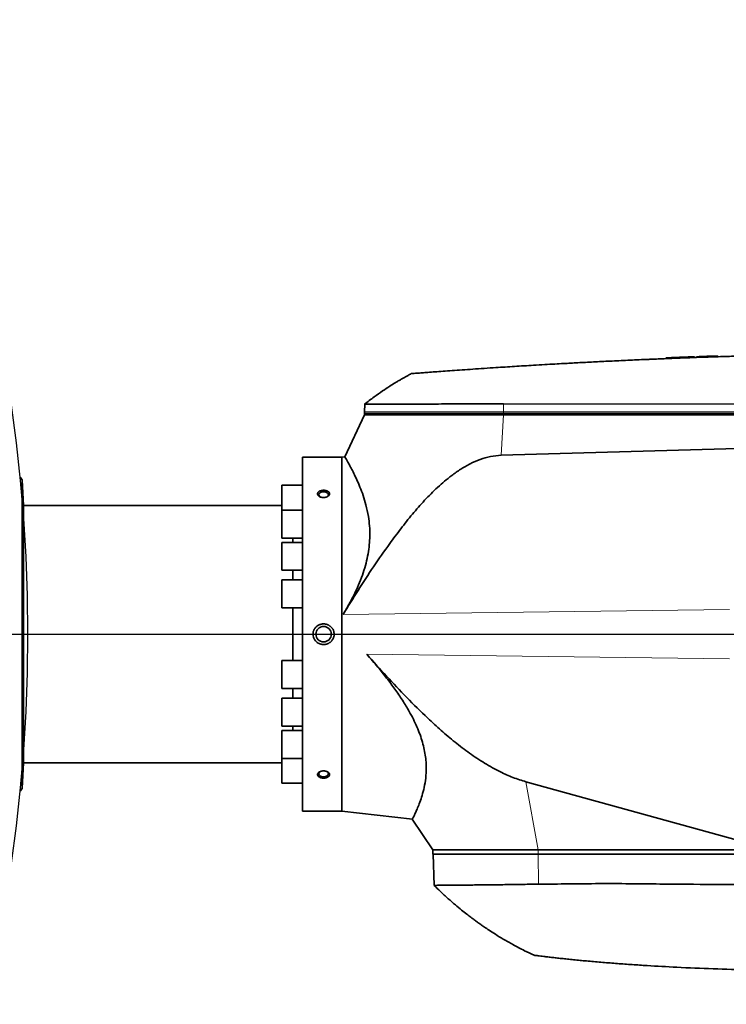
# Model space of a CAD drawing. Header units: millimetres. Extents: x 0 to 14900, y 0 to 10500.
# Tile 39 of 46: x 11991 to 12458, y 5999 to 6650. Entities that reach past the tile are written whole.
import ezdxf

# ---------------------------------------------------------------- set-up
doc = ezdxf.new("R2010")
doc.units = ezdxf.units.MM
doc.header["$LTSCALE"] = 25
doc.layers.add('THICK_LINE', color=7, linetype='Continuous')
doc.styles.add('SLDTEXTSTYLE0', font='TXT', dxfattribs={"width": 0.605})
doc.dimstyles.new('SLDDIMSTYLE1', dxfattribs={"dimtxt": 87.5, "dimasz": 87.5, "dimexe": 0, "dimexo": 0.0625, "dimgap": 21.875, "dimtad": 1, "dimdec": 4, "dimlfac": 25, "dimzin": 12, "dimdsep": 46, "dimtxsty": 'SLDTEXTSTYLE0', "dimsah": 1, "dimcen": 0.09, "dimadec": 1, "dimazin": 3, "dimtfac": 1, "dimtofl": 0, "dimtmove": 0, "dimatfit": 3, "dimfxl": 1, "dimfrac": 2, "dimtolj": 1, "dimtzin": 12, "dimarcsym": 0})
doc.dimstyles.new('SLDDIMSTYLE2', dxfattribs={"dimtxt": 87.5, "dimasz": 87.5, "dimexe": 0, "dimexo": 0.0625, "dimgap": 21.875, "dimtad": 1, "dimdec": 1, "dimrnd": 1e-09, "dimzin": 12, "dimdsep": 46, "dimtxsty": 'SLDTEXTSTYLE0', "dimsah": 1, "dimcen": 0, "dimadec": 0, "dimazin": 3, "dimtfac": 1, "dimtofl": 0, "dimtmove": 0, "dimatfit": 3, "dimfxl": 1, "dimfrac": 2, "dimtolj": 1, "dimtzin": 12, "dimarcsym": 0})

# ---------------------------------------------------------------- blocks, each defined once
blk = doc.blocks.new('_D_6')
at = {"layer": 'THICK_LINE'}
for p, q in [((13956.03, 6243.72), (14267.68, 6243.72)), ((7967.86, 5719.82), (7660.95, 5665.71))]:
    blk.add_line(p, q, dxfattribs=at)
blk.add_arc((10939.03, 6243.72), 3291.15, 190, 0, dxfattribs=at)
for points in [[(14230.18, 6243.72), (14216.52, 6156.4), (14241.52, 6156.06)], [(7697.88, 5672.22), (7701.93, 5583.92), (7726.49, 5588.59)]]:
    blk.add_solid(points, dxfattribs=at)
at = {"layer": 'THICK_LINE', "insert": (11092.19, 3066.62), "char_height": 87.5, "attachment_point": 1, "rotation": 5, "style": 'SLDTEXTSTYLE0'}
blk.add_mtext('170°', dxfattribs=at)
blk = doc.blocks.new('_D_7')
at = {"layer": 'THICK_LINE'}
for p, q in [((7967.86, 6767.62), (7660.95, 6821.74)), ((13956.03, 6243.72), (14267.68, 6243.72))]:
    blk.add_line(p, q, dxfattribs=at)
blk.add_arc((10939.03, 6243.72), 3291.15, 0, 170, dxfattribs=at)
for points in [[(7697.88, 6815.22), (7726.49, 6898.85), (7701.93, 6903.52)], [(14230.18, 6243.72), (14241.52, 6331.38), (14216.52, 6331.05)]]:
    blk.add_solid(points, dxfattribs=at)
at = {"layer": 'THICK_LINE', "insert": (11111.85, 9645.55), "char_height": 87.5, "attachment_point": 1, "rotation": 355, "style": 'SLDTEXTSTYLE0'}
blk.add_mtext('170°', dxfattribs=at)
blk = doc.blocks.new('_D_8')
at = {"layer": 'THICK_LINE'}
blk.add_line((13021.67, 8356.94), (10939.03, 6243.72), dxfattribs=at)
blk.add_solid([(13021.67, 8356.94), (12951.35, 8303.4), (12969.15, 8285.85)], dxfattribs=at)
at = {"layer": 'THICK_LINE', "insert": (11774.71, 7252.26), "char_height": 87.5, "attachment_point": 1, "rotation": 45.41759, "style": 'SLDTEXTSTYLE0'}
blk.add_mtext('R2967', dxfattribs=at)
blk = doc.blocks.new('_D_9')
at = {"layer": 'THICK_LINE'}
for q in [(12338.61, 7083.29), (10939.03, 6243.72)]:
    blk.add_line((11845.45, 6787.46), q, dxfattribs=at)
blk.add_solid([(11845.45, 6787.46), (11926.92, 6821.75), (11914.06, 6843.19)], dxfattribs=at)
at = {"layer": 'THICK_LINE', "insert": (11976.94, 6997.78), "char_height": 87.5, "attachment_point": 1, "rotation": 30.95819, "style": 'SLDTEXTSTYLE0'}
blk.add_mtext('R1057', dxfattribs=at)

msp = doc.modelspace()

# ---------------------------------------------------------------- linework, layer by layer
at = {"color": 7, "linetype": 'Continuous', "lineweight": 35}
for p, q in [((12418.0221258, 6426.439434), (12418.0221258, 6425.9393479)), ((12420.7027825, 6426.5469663), (12420.7027825, 6426.0469663)), ((12421.6304299, 6426.5839729), (12422.2401234, 6426.6081448)), ((12421.6304299, 6426.5839729), (12421.6304299, 6426.0839729)), ((12422.2401234, 6426.6095954), (12422.2401234, 6426.1125812)), ((12436.7751234, 6427.1616222), (12432.8421234, 6427.0164129)), ((12436.7751234, 6427.1616222), (12436.7751234, 6426.6616222)), ((12438.0291234, 6427.2072123), (12438.0291234, 6426.7072123)), ((12451.9941234, 6427.6917764), (12451.9941234, 6427.1917764)), ((12457.8081259, 6427.8826226), (12457.8081259, 6427.3812914)), ((12218.7439849, 6395.8957279), (12218.5632955, 6390.7214609)), ((12218.5283748, 6388.7214609), (12205.5528564, 6360.895372)), ((12218.5632955, 6390.7214609), (12218.5283748, 6389.7214609)), ((12218.5283748, 6389.7214609), (12218.5283748, 6388.7214609)), ((12310.4865204, 6389.7214609), (12218.5283748, 6389.7214609)), ((12218.5283748, 6388.7214609), (12310.4865204, 6388.7214609)), ((12630.3421075, 6389.7214609), (12310.4865204, 6389.7214609)), ((12310.4865204, 6388.7214609), (12636.5283748, 6388.7214609)), ((12564.4192251, 6369.5140921), (12308.9386475, 6361.9967701)), ((12203.5283748, 6360.7214609), (12177.5283748, 6360.7214609)), ((12177.5283748, 6126.7214609), (12177.5283748, 6360.7214609)), ((12205.6287032, 6360.9607631), (12203.5283748, 6360.7214609)), ((12203.5283748, 6360.7214609), (12203.5283748, 6126.7214609)), ((11993.1792198, 6328.7214609), (11992.2985267, 6345.5260874)), ((11992.2985267, 6243.7214609), (11992.2985267, 6345.5260874)), ((12177.5283748, 6342.1720775), (12164.0283748, 6342.1720775)), ((12164.0283748, 6325.8034593), (12164.0283748, 6342.1720775)), ((12164.0283748, 6328.7214609), (11993.1792198, 6328.7214609)), ((11993.1792198, 6158.7214609), (11993.1792198, 6328.7214609)), ((12177.5283748, 6325.8034593), (12164.0283748, 6325.8034593)), ((12164.0283748, 6307.3034593), (12164.0283748, 6325.8034593)), ((12164.0283748, 6307.3034593), (12177.5283748, 6307.3034593)), ((12177.5283748, 6304.4714609), (12164.0283748, 6304.4714609)), ((12164.0283748, 6285.9714609), (12164.0283748, 6304.4714609)), ((12171.2969113, 6307.3034593), (12171.2969113, 6304.4714609)), ((12164.0283748, 6285.9714609), (12177.5283748, 6285.9714609)), ((12171.2969113, 6285.9714609), (12171.2969113, 6279.6298225)), ((12177.5283748, 6279.6298225), (12164.0283748, 6279.6298225)), ((12164.0283748, 6261.1298225), (12164.0283748, 6279.6298225)), ((12164.0283748, 6261.1298225), (12177.5283748, 6261.1298225)), ((12171.2969113, 6261.1298225), (12171.2969113, 6226.3130992)), ((11992.2985267, 6141.9168344), (11992.2985267, 6243.7214609)), ((12177.5283748, 6226.3130992), (12164.0283748, 6226.3130992)), ((12164.0283748, 6226.3130992), (12164.0283748, 6207.8130992)), ((12164.0283748, 6207.8130992), (12177.5283748, 6207.8130992)), ((12171.2969113, 6207.8130992), (12171.2969113, 6201.4714609)), ((12177.5283748, 6201.4714609), (12164.0283748, 6201.4714609)), ((12164.0283748, 6201.4714609), (12164.0283748, 6182.9714609)), ((12164.0283748, 6182.9714609), (12177.5283748, 6182.9714609)), ((12177.5283748, 6180.1394624), (12164.0283748, 6180.1394624)), ((12164.0283748, 6180.1394624), (12164.0283748, 6161.6394624)), ((12171.2969113, 6182.9714609), (12171.2969113, 6180.1394624)), ((11992.2985267, 6141.9168344), (11993.1792198, 6158.7214609)), ((11993.1792198, 6158.7214609), (12164.0283748, 6158.7214609)), ((12164.0283748, 6161.6394624), (12177.5283748, 6161.6394624)), ((12164.0283748, 6161.6394624), (12164.0283748, 6145.2708443)), ((12325.3709911, 6146.1554485), (12487.9853322, 6101.2214609)), ((12164.0283748, 6145.2708443), (12177.5283748, 6145.2708443)), ((12177.5283748, 6126.7214609), (12203.5283748, 6126.7214609)), ((12203.5283748, 6126.7214609), (12250.2413503, 6121.3991896)), ((12250.1974543, 6121.4301315), (12263.8283748, 6101.2214609)), ((12263.8283748, 6101.2214609), (12263.8283748, 6098.2214609)), ((12333.4633351, 6101.2214609), (12263.8283748, 6101.2214609)), ((12487.9853322, 6101.2214609), (12333.4633351, 6101.2214609)), ((12333.4633351, 6098.2214609), (12263.8283748, 6098.2214609)), ((12263.9331371, 6098.2214609), (12264.6506731, 6077.6739182)), ((12556.0753084, 6098.2214609), (12333.4633351, 6098.2214609))]:
    msp.add_line(p, q, dxfattribs=at)
at = {"color": 8, "linetype": 'Continuous', "lineweight": 18}
for p, q in [((12432.8421234, 6427.0164129), (12432.8421234, 6426.5164129)), ((12310.5136344, 6395.972611), (12310.4908578, 6390.7214609)), ((12310.4908578, 6390.7214609), (12218.5632955, 6390.7214609)), ((12308.9386475, 6361.9967701), (12310.4865204, 6388.7214609)), ((12310.4908578, 6390.7214609), (12310.4865204, 6389.7214609)), ((12310.4865204, 6389.7214609), (12310.4865204, 6388.7214609)), ((12630.3464449, 6390.7214609), (12310.4908578, 6390.7214609)), ((12459.8690654, 6260.0189246), (12204.4089953, 6256.7745101)), ((12459.8690654, 6227.4239971), (12220.1616335, 6230.4683487)), ((12325.3709911, 6146.1554485), (12333.4633351, 6101.2214609)), ((12333.4633351, 6098.2214609), (12333.4633351, 6101.2214609)), ((12333.6753478, 6078.4827366), (12333.4913067, 6098.2214609))]:
    msp.add_line(p, q, dxfattribs=at)
at = {"color": 7, "linetype": 'Continuous', "lineweight": 35, "flags": 128}
for points in [[(12630.368887, 6395.8954802), (12469.6530888, 6395.9312858), (12310.5136344, 6395.972611)], [(12189.4442927, 6334.4306497), (12189.1372721, 6334.6088023), (12188.5521115, 6335.1540425), (12188.2894752, 6335.7854055), (12188.3778239, 6336.4344735), (12188.8075837, 6337.0309097), (12189.5321835, 6337.5100812), (12190.4731015, 6337.8200621), (12191.5283748, 6337.9272613)], [(12191.5283748, 6337.9272613), (12192.5836481, 6337.8200621), (12193.5245661, 6337.5100812), (12194.2491658, 6337.0309097), (12194.6789256, 6336.4344735), (12194.7672744, 6335.7854055), (12194.5046381, 6335.1540425), (12193.9194775, 6334.6088023), (12193.7940545, 6334.5303339)], [(12189.4442927, 6153.012272), (12189.1372721, 6152.8341195), (12188.5521115, 6152.2888793), (12188.2894752, 6151.6575162), (12188.3778239, 6151.0084482), (12188.8075837, 6150.412012), (12189.5321835, 6149.9328406), (12190.4731015, 6149.6228596), (12191.5283748, 6149.5156604)], [(12191.5283748, 6149.5156604), (12192.5836481, 6149.6228596), (12193.5245661, 6149.9328406), (12194.2491658, 6150.412012), (12194.6789256, 6151.0084482), (12194.7672744, 6151.6575162), (12194.5046381, 6152.2888793), (12193.9194775, 6152.8341195), (12193.7677262, 6152.9279983)]]:
    msp.add_lwpolyline(points, dxfattribs=at)
at = {"color": 7, "linetype": 'Continuous', "lineweight": 35}
msp.add_circle((12191.5283748, 6243.7214609), 5.1, dxfattribs=at)
for centre, radius, start, end in [((12604.5283748, 1830.2214609), 4600, 92.1389527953, 92.2902686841), ((12604.5283748, 1830.2214609), 4600, 91.9002546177, 92.0743018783), ((11983.5283748, 6340.7214609), 10, 28.7156227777, 45), ((11983.5283748, 6146.7214609), 10, 315, 331.2843772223)]:
    msp.add_arc(centre, radius, start, end, dxfattribs=at)
for points, knots in [([(12604.5283748, 6429.7214609), (12597.8486609, 6429.7130957), (12584.8395731, 6429.6968043), (12565.8518044, 6429.5703106), (12547.9156484, 6429.3842884), (12531.0312502, 6429.1439168), (12515.2835878, 6428.8640295), (12500.6602401, 6428.5557646), (12487.1487288, 6428.2297474), (12474.6516484, 6427.8928388), (12462.7191594, 6427.5400127), (12451.4496241, 6427.1782064), (12440.9413634, 6426.8152976), (12431.7421956, 6426.477856), (12423.8518699, 6426.1737372), (12417.2701503, 6425.909679), (12412.5246817, 6425.7131608), (12409.3159488, 6425.5776048), (12407.3997836, 6425.4957454), (12406.1063634, 6425.4400153), (12405.401267, 6425.4094878), (12405.1323189, 6425.3978225), (12405.0219762, 6425.3930329), (12404.9749732, 6425.3909921), (12404.9545915, 6425.390107), (12404.9456816, 6425.3897201), (12404.9417725, 6425.3895503), (12404.9398948, 6425.3894687), (12400.8288227, 6425.2109255), (12392.831686, 6424.8528607), (12381.172801, 6424.300347), (12370.1848846, 6423.7524865), (12359.9576627, 6423.2187782), (12351.4486143, 6422.7564403), (12344.1646887, 6422.348572), (12337.522887, 6421.9676092), (12330.7267122, 6421.5673314), (12324.0509008, 6421.1641118), (12317.7860226, 6420.7770926), (12311.5975245, 6420.3863495), (12304.8679111, 6419.9524002), (12297.6661793, 6419.4769437), (12290.1575326, 6418.9685592), (12283.068959, 6418.4772294), (12276.4818246, 6418.0107702), (12270.4680981, 6417.5765847), (12265.1030791, 6417.1825083), (12260.4486341, 6416.8355042), (12256.5517865, 6416.541313), (12253.4734813, 6416.3065562), (12251.2117354, 6416.1327326), (12249.9246932, 6416.0333228), (12249.3907955, 6415.9919909), (12249.5382278, 6416.0033963), (12249.5431055, 6416.0037737)], [0, 0, 0, 0, 0.0501984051, 0.0977639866, 0.1426967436, 0.1849966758, 0.2246637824, 0.2610598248, 0.2949162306, 0.3262329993, 0.3550101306, 0.3846286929, 0.4109677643, 0.4340273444, 0.4538074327, 0.4703080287, 0.4835291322, 0.4895004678, 0.4944433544, 0.4979423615, 0.4992296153, 0.4997471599, 0.4999654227, 0.5000596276, 0.5001007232, 0.5001187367, 0.5001266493, 0.5001301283, 0.5001328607, 0.5310507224, 0.5602892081, 0.5878483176, 0.6137280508, 0.6372519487, 0.6518884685, 0.668553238, 0.6872462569, 0.7030556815, 0.718797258, 0.7344815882, 0.7501623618, 0.7708556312, 0.7916787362, 0.8124468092, 0.8331311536, 0.8539409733, 0.8747297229, 0.8954134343, 0.9161867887, 0.9370097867, 0.9576884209, 0.9784569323, 0.9992872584, 1, 1, 1, 1]), ([(12418.0334854, 6426.439434), (12418.0301897, 6426.4393002), (12418.0153943, 6426.4386999), (12418.1016974, 6426.442202), (12418.2973338, 6426.4501344), (12418.6057014, 6426.4626215), (12419.1314869, 6426.4838671), (12419.8159031, 6426.5114544), (12420.4797899, 6426.5380373), (12420.7027825, 6426.5469663)], [0, 0, 0, 0, 0.0407990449, 0.1831607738, 0.3270569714, 0.4730526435, 0.6034551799, 0.8668047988, 1, 1, 1, 1]), ([(12422.2754838, 6426.6095954), (12422.2704792, 6426.6093971), (12422.2612651, 6426.6090319), (12422.411857, 6426.6150019), (12422.6762691, 6426.6254737), (12423.0930174, 6426.6419514), (12423.6425248, 6426.6636042), (12424.2804964, 6426.6886801), (12425.0433784, 6426.7185449), (12425.9120033, 6426.7523645), (12426.6156331, 6426.7796551), (12427.3609224, 6426.8084432), (12428.1411027, 6426.8384498), (12428.9632312, 6426.8699272), (12430.0125468, 6426.9099053), (12431.308723, 6426.9589928), (12432.3287769, 6426.99719), (12432.8421234, 6427.0164129)], [0, 0, 0, 0, 0.0638831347, 0.1176182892, 0.1722355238, 0.2782958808, 0.3321291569, 0.3867474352, 0.4928566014, 0.5467143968, 0.6013571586, 0.6543134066, 0.7076394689, 0.7615385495, 0.8162233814, 0.9075136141, 1, 1, 1, 1]), ([(12249.5283747, 6416.0026341), (12248.8063798, 6415.6174509), (12247.4954742, 6414.9180848), (12245.7424131, 6413.9500676), (12244.3913872, 6413.1897245), (12243.2926873, 6412.5615073), (12242.1650859, 6411.9083923), (12240.7205669, 6411.0580939), (12238.3653055, 6409.640682), (12234.9156748, 6407.4872558), (12230.2297243, 6404.3925866), (12224.609331, 6400.4460353), (12220.6653018, 6397.3817377), (12218.5283748, 6395.7214609)], [0, 0, 0, 0, 0.0661759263, 0.1201537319, 0.1619419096, 0.1915459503, 0.222503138, 0.2673214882, 0.3270973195, 0.4447995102, 0.5961524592, 0.7811900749, 1, 1, 1, 1]), ([(12310.5136344, 6395.972611), (12307.8019955, 6395.9698847), (12302.3642931, 6395.9644177), (12294.3361551, 6395.9578178), (12286.4410479, 6395.9495157), (12278.7364429, 6395.9428601), (12271.2005404, 6395.9356679), (12263.8933425, 6395.929031), (12256.8744286, 6395.9232383), (12250.2546546, 6395.916935), (12244.1775112, 6395.9126967), (12238.6871646, 6395.9072433), (12233.8165568, 6395.9044821), (12229.5329212, 6395.9000126), (12225.9351442, 6395.8983528), (12223.0478037, 6395.8953238), (12220.8657685, 6395.8945141), (12219.4343267, 6395.8929202), (12218.7478349, 6395.8925829), (12218.8135565, 6395.8925974), (12218.8335047, 6395.8926018)], [0, 0, 0, 0, 0.0542541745, 0.1087969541, 0.163682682, 0.2188372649, 0.2743465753, 0.3318359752, 0.389727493, 0.4482417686, 0.507609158, 0.5650978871, 0.622988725, 0.6815022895, 0.7408689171, 0.7983574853, 0.856248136, 0.9147615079, 0.9741278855, 1, 1, 1, 1]), ([(12308.9386475, 6361.9967701), (12306.5832794, 6361.805603), (12301.8703627, 6361.4230919), (12294.9856807, 6359.4143296), (12288.3934351, 6356.5328452), (12282.1307045, 6352.8941028), (12274.8855591, 6347.7565445), (12266.8461833, 6340.9442917), (12258.2239331, 6332.3219527), (12250.1751891, 6323.1250321), (12242.5875452, 6313.5412353), (12234.0093321, 6301.981736), (12224.5135415, 6288.40922), (12214.2485713, 6272.7249486), (12207.6887721, 6262.0911901), (12204.4089953, 6256.7745101)], [0, 0, 0, 0, 0.0464321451, 0.0929072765, 0.1400293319, 0.1873475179, 0.2345982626, 0.3138982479, 0.3934004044, 0.4732023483, 0.5531212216, 0.6327717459, 0.7551578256, 0.877583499, 1, 1, 1, 1]), ([(12205.6408273, 6360.8543513), (12205.6338534, 6360.8661116), (12205.6148942, 6360.8980833), (12206.1158869, 6360.0541805), (12207.0107276, 6358.5181023), (12208.2248261, 6356.3782623), (12209.7426877, 6353.5958256), (12211.5293227, 6350.13887), (12213.5180629, 6345.9936242), (12215.6235277, 6341.129866), (12217.7108633, 6335.5645537), (12219.686429, 6329.0766635), (12221.1590827, 6322.2789105), (12221.9987631, 6315.3328368), (12222.2000712, 6309.0606521), (12221.8558002, 6302.854132), (12221.03046, 6296.824584), (12219.6790155, 6290.6426517), (12217.7898945, 6284.308335), (12215.3829076, 6277.8854136), (12212.4930847, 6271.4112846), (12209.1953606, 6264.9697832), (12206.4276982, 6260.1047736), (12204.7810175, 6257.3882368), (12204.4089953, 6256.7745101)], [0, 0, 0, 0, 0.0337802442, 0.0918351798, 0.1425426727, 0.1939157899, 0.2456162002, 0.2979676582, 0.3519424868, 0.4062405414, 0.4615595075, 0.5172671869, 0.5786291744, 0.6240269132, 0.6698690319, 0.7081090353, 0.7464921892, 0.7852606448, 0.8241862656, 0.8645120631, 0.9051696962, 0.9462512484, 0.9878569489, 1, 1, 1, 1]), ([(12188.4876582, 6338.0774536), (12188.6221642, 6338.1612971), (12188.8930418, 6338.3301472), (12189.3940109, 6338.5422426), (12189.8676916, 6338.6859557), (12190.2881479, 6338.775992), (12190.6143431, 6338.8282897), (12190.947179, 6338.8645214), (12191.283938, 6338.8845734), (12191.626011, 6338.8882355), (12191.9669683, 6338.8750853), (12192.3039508, 6338.8453944), (12192.6355145, 6338.799471), (12192.963156, 6338.7365782), (12193.2796664, 6338.657556), (12193.5813914, 6338.5636161), (12193.8668725, 6338.4555971), (12194.1386339, 6338.3320733), (12194.4715392, 6338.1511999), (12194.7629983, 6337.9455894), (12195.0058462, 6337.7202607), (12195.2132944, 6337.4842546), (12195.3683881, 6337.2330958), (12195.4680168, 6336.9730072), (12195.5373065, 6336.6769127), (12195.5327491, 6336.3398156), (12195.4174566, 6335.9457328), (12195.2601514, 6335.6575098), (12195.0709185, 6335.4145519), (12194.821009, 6335.1515084), (12194.4735332, 6334.882703), (12193.9803748, 6334.6080306), (12193.5617489, 6334.4349791), (12193.1621793, 6334.3109986), (12192.8487318, 6334.2334021), (12192.5256857, 6334.1724369), (12192.1956246, 6334.128546), (12191.8573903, 6334.101951), (12191.4603693, 6334.0921299), (12191.005278, 6334.1111652), (12190.5563581, 6334.1663974), (12190.1737254, 6334.2408699), (12189.8563501, 6334.3217542), (12189.552267, 6334.4185996), (12189.2590808, 6334.532461), (12188.9840375, 6334.6609102), (12188.7291916, 6334.802396), (12188.4961429, 6334.9552453), (12188.2824046, 6335.1214294), (12188.0326364, 6335.3538113), (12187.8324633, 6335.6032262), (12187.6864386, 6335.8628304), (12187.5781271, 6336.1264656), (12187.5253604, 6336.3950472), (12187.5284898, 6336.6617676), (12187.5689487, 6336.9255607), (12187.6644736, 6337.1834486), (12187.8114671, 6337.4290555), (12187.969481, 6337.6345752), (12188.1857429, 6337.8565506), (12188.3867081, 6338.0035912), (12188.4876582, 6338.0774536)], [0, 0, 0, 0, 0.023513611, 0.0473533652, 0.0739996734, 0.0875199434, 0.1012316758, 0.1146954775, 0.1282523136, 0.1419529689, 0.1558505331, 0.1693543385, 0.1829520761, 0.1968470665, 0.2108452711, 0.2243559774, 0.2379626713, 0.2517191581, 0.2656817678, 0.2924511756, 0.3060450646, 0.3198446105, 0.3462000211, 0.3595456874, 0.373116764, 0.4056671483, 0.4256289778, 0.4515594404, 0.4646956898, 0.4779725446, 0.510659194, 0.5306879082, 0.5571747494, 0.5706133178, 0.5842412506, 0.5976543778, 0.6111598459, 0.6248078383, 0.6386507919, 0.6589568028, 0.6795866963, 0.693567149, 0.7071054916, 0.7207396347, 0.7345231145, 0.7485119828, 0.7619216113, 0.7754271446, 0.7890825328, 0.8029442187, 0.8294132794, 0.8428543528, 0.8564981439, 0.8825892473, 0.8957992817, 0.9092293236, 0.9351560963, 0.948291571, 0.9615687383, 0.9806949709, 1, 1, 1, 1]), ([(12198.5283748, 6243.7214609), (12198.5256386, 6243.8630421), (12198.5180321, 6244.2566315), (12198.4361083, 6244.9022281), (12198.2626215, 6245.62581), (12197.9694307, 6246.4354741), (12197.6003233, 6247.1399002), (12197.1757468, 6247.752492), (12196.6973105, 6248.3339251), (12196.1457291, 6248.8566852), (12195.5334266, 6249.3090384), (12195.042775, 6249.6126916), (12194.5250178, 6249.877071), (12193.9847479, 6250.0992952), (12193.4216051, 6250.2783722), (12192.843975, 6250.4105858), (12192.2558217, 6250.4948705), (12191.6596197, 6250.5307157), (12191.0554373, 6250.516617), (12190.4542588, 6250.4514814), (12189.8631704, 6250.3366784), (12189.2832784, 6250.1729869), (12188.7124677, 6249.9581725), (12188.0660122, 6249.6487935), (12187.3639569, 6249.2134609), (12186.6233875, 6248.6051273), (12185.9487734, 6247.8697042), (12185.4599184, 6247.143035), (12185.1290486, 6246.4967009), (12184.9115428, 6245.9655561), (12184.7399632, 6245.4113773), (12184.5728234, 6244.6656543), (12184.54598, 6244.095438), (12184.5283748, 6243.7214609)], [0, 0, 0, 0, 0.01959578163, 0.05447538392, 0.08982157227, 0.12239712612, 0.17348942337, 0.19936439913, 0.22550766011, 0.27766039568, 0.30404483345, 0.33083644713, 0.3574610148, 0.38445098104, 0.41162537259, 0.4391773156, 0.46638596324, 0.49378042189, 0.52175979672, 0.54994105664, 0.57738344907, 0.60501749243, 0.63325988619, 0.66171441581, 0.70413156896, 0.747300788, 0.79403745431, 0.84183704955, 0.86806061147, 0.8944745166, 0.9211868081, 0.94831025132, 1, 1, 1, 1]), ([(12184.5283748, 6243.7214609), (12184.5330328, 6243.5337351), (12184.5423833, 6243.1568996), (12184.6648947, 6242.2354084), (12184.9378483, 6241.3347626), (12185.361717, 6240.4857023), (12185.8519964, 6239.6868149), (12186.4903407, 6238.9536984), (12187.4971175, 6238.120558), (12188.3372671, 6237.6321688), (12189.2170619, 6237.2927355), (12189.7820345, 6237.1261756), (12190.3654529, 6237.0054834), (12190.9591828, 6236.9336028), (12191.5562991, 6236.9112261), (12192.1556145, 6236.9382822), (12192.7576536, 6237.0163282), (12193.3502553, 6237.1451627), (12193.9264478, 6237.3224197), (12194.4852765, 6237.5469789), (12195.0295401, 6237.8216491), (12195.5446467, 6238.1406078), (12196.0249609, 6238.4984431), (12196.4704206, 6238.8930589), (12196.8852994, 6239.3301953), (12197.3160248, 6239.8730352), (12197.7347144, 6240.5369298), (12198.0622972, 6241.2448996), (12198.2911035, 6241.927139), (12198.4384646, 6242.5685984), (12198.5170086, 6243.1795897), (12198.5251118, 6243.5659015), (12198.5283748, 6243.7214609)], [0, 0, 0, 0, 0.02598181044, 0.05215516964, 0.12855997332, 0.15469185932, 0.18347922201, 0.25825777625, 0.2877692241, 0.36442162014, 0.39126601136, 0.41829134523, 0.44588320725, 0.4736693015, 0.50100315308, 0.52852494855, 0.55663992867, 0.58496031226, 0.6123959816, 0.64002465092, 0.66826749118, 0.69672514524, 0.72383208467, 0.75113369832, 0.77905847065, 0.80720264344, 0.84700057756, 0.88746681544, 0.91491937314, 0.94651972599, 0.97846466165, 1, 1, 1, 1]), ([(12220.1616335, 6230.4683487), (12224.464305, 6225.6100495), (12233.070112, 6215.8929271), (12246.4461827, 6201.7432437), (12258.5528741, 6189.8391212), (12269.2491411, 6180.0572722), (12278.4076179, 6172.2824637), (12287.9503367, 6164.9909104), (12297.9247485, 6158.3475576), (12307.539939, 6153.0210053), (12316.6888182, 6148.8583362), (12322.4686092, 6147.0590026), (12325.3709911, 6146.1554485)], [0, 0, 0, 0, 0.1425752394, 0.285165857, 0.4276885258, 0.5154893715, 0.6035749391, 0.6915638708, 0.7792663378, 0.8667449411, 0.9330845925, 1, 1, 1, 1]), ([(12250.2488261, 6121.4647822), (12250.2385638, 6121.4449155), (12250.1682412, 6121.3087783), (12250.4707165, 6121.8916661), (12251.1252689, 6123.1840943), (12252.1179029, 6125.2273578), (12253.3743474, 6127.9957837), (12254.8264215, 6131.533677), (12256.3476769, 6135.833976), (12257.790355, 6140.946179), (12258.9446965, 6146.9010256), (12259.4518612, 6152.750699), (12259.384649, 6158.0875956), (12258.9864138, 6162.626187), (12258.1947067, 6167.3954745), (12256.9866627, 6172.3134426), (12255.3630595, 6177.3307904), (12253.3458169, 6182.3984792), (12250.945145, 6187.5208038), (12247.79239, 6193.4212581), (12243.7431145, 6200.0814484), (12238.7198228, 6207.4352546), (12233.2640717, 6214.7274336), (12227.0927454, 6222.4395858), (12222.6147311, 6227.6267644), (12220.1616335, 6230.4683487)], [0, 0, 0, 0, 0.0096715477, 0.0662745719, 0.1170703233, 0.1682089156, 0.220370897, 0.272867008, 0.3260347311, 0.3795620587, 0.4343671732, 0.4897663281, 0.5217438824, 0.5539173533, 0.5863188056, 0.618974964, 0.6509664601, 0.683198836, 0.7156535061, 0.7483049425, 0.7956121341, 0.8436268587, 0.8919386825, 0.9408030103, 1, 1, 1, 1]), ([(12188.3859831, 6149.4375893), (12188.2703114, 6149.5312542), (12188.0373131, 6149.7199242), (12187.7743163, 6150.0519754), (12187.6221541, 6150.3563755), (12187.551054, 6150.6195345), (12187.5134709, 6150.9176932), (12187.5534464, 6151.2541523), (12187.7220928, 6151.6758892), (12187.9629132, 6152.0197538), (12188.3187973, 6152.3611286), (12188.6459038, 6152.5938888), (12188.9748147, 6152.7770951), (12189.3294337, 6152.9440821), (12189.7176798, 6153.083648), (12190.1300327, 6153.1919911), (12190.4514816, 6153.257211), (12190.7807997, 6153.3053304), (12191.1153615, 6153.336026), (12191.4563803, 6153.3490447), (12191.797614, 6153.3437451), (12192.1361971, 6153.3203494), (12192.4706647, 6153.2791878), (12192.8024311, 6153.2196025), (12193.1243811, 6153.1424103), (12193.4327701, 6153.0489493), (12193.7260687, 6152.9402142), (12194.0067373, 6152.8149979), (12194.267638, 6152.6760896), (12194.5068931, 6152.5251471), (12194.7231043, 6152.3639253), (12194.9186673, 6152.1902806), (12195.1432123, 6151.9494524), (12195.3163766, 6151.693936), (12195.4344986, 6151.4305755), (12195.5246251, 6151.131916), (12195.5434911, 6150.7941291), (12195.4551972, 6150.402437), (12195.3174823, 6150.1178242), (12195.1447501, 6149.8790008), (12194.9385373, 6149.6498248), (12194.6845337, 6149.4376875), (12194.3888557, 6149.2470028), (12194.0651249, 6149.0707959), (12193.7036409, 6148.919), (12193.3133084, 6148.7950047), (12193.0057826, 6148.7160957), (12192.6875676, 6148.6523896), (12192.3612048, 6148.6042508), (12192.0255846, 6148.5717767), (12191.6860618, 6148.5558336), (12191.3454698, 6148.5564877), (12191.0065522, 6148.5735953), (12190.6676814, 6148.6075726), (12190.3360174, 6148.6581066), (12190.0134965, 6148.724717), (12189.7030584, 6148.8066409), (12189.4018683, 6148.9049714), (12189.0712223, 6149.0368119), (12188.7197997, 6149.2091085), (12188.4976356, 6149.3611687), (12188.3859831, 6149.4375893)], [0, 0, 0, 0, 0.023533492, 0.0474036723, 0.0736524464, 0.0869433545, 0.1004575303, 0.1329567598, 0.1528852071, 0.185338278, 0.2052286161, 0.231406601, 0.2446536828, 0.258110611, 0.2846801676, 0.2981609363, 0.3118319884, 0.3252770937, 0.3388149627, 0.3524961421, 0.3663734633, 0.3798734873, 0.3934672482, 0.4073574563, 0.4213505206, 0.4348739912, 0.448493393, 0.4622624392, 0.4762373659, 0.4896114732, 0.5030813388, 0.5167008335, 0.5305262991, 0.5569365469, 0.5703102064, 0.5839101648, 0.6165019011, 0.6364903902, 0.6624162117, 0.6755505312, 0.6888258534, 0.7148991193, 0.7280935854, 0.7414975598, 0.7679309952, 0.7813423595, 0.7949425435, 0.808333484, 0.82181649, 0.8354415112, 0.8492607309, 0.862790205, 0.8764138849, 0.890183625, 0.9041536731, 0.9176500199, 0.9313414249, 0.9451322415, 0.9591280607, 0.9794590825, 1, 1, 1, 1]), ([(12264.7363086, 6077.6769088), (12264.7234407, 6077.6769171), (12264.6881685, 6077.6769399), (12265.3694556, 6077.6843941), (12266.7026931, 6077.6914517), (12268.7396085, 6077.7037974), (12271.4121866, 6077.7269796), (12274.6993235, 6077.7564337), (12278.5581423, 6077.7917108), (12283.0313571, 6077.8269552), (12287.7081395, 6077.8733219), (12292.4286135, 6077.922443), (12297.0455342, 6077.9674656), (12301.9869439, 6078.0265189), (12307.2291114, 6078.0913703), (12313.0596681, 6078.1621032), (12320.6017192, 6078.2262465), (12327.6471606, 6078.4379948), (12332.4766825, 6078.47384), (12333.6753478, 6078.4827366)], [0, 0, 0, 0, 0.03672307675, 0.10066203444, 0.16504833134, 0.23012731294, 0.2961549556, 0.3600934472, 0.42447909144, 0.48955733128, 0.55558399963, 0.60657474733, 0.65809544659, 0.70984890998, 0.76233734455, 0.81507218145, 0.87680266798, 0.96942298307, 1, 1, 1, 1]), ([(12264.7154455, 6077.6558315), (12266.0256213, 6076.3424258), (12269.038554, 6073.3220656), (12273.7214412, 6069.0212074), (12278.4434193, 6064.8933293), (12282.5331604, 6061.5041637), (12285.9400494, 6058.7978688), (12288.4724514, 6056.8551061), (12290.2552508, 6055.519246), (12291.5127662, 6054.5909685), (12292.6459537, 6053.7652835), (12293.7424231, 6052.9763336), (12294.8541004, 6052.1861426), (12296.2159296, 6051.2303022), (12298.2542936, 6049.8238706), (12301.2833988, 6047.7915136), (12305.445877, 6045.1118405), (12310.7040111, 6041.9013886), (12317.1142908, 6038.253133), (12323.8897629, 6034.6562032), (12328.6134423, 6032.4562293), (12330.739735, 6031.4659444)], [0, 0, 0, 0, 0.0686989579, 0.1579828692, 0.2353992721, 0.3009612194, 0.3546715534, 0.3965269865, 0.419162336, 0.4371747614, 0.4544125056, 0.4710879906, 0.4872011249, 0.5049237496, 0.5327054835, 0.5789153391, 0.6400096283, 0.7160304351, 0.807042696, 0.9131431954, 1, 1, 1, 1]), ([(12333.6753478, 6078.4827366), (12340.3633264, 6078.5175251), (12353.7395063, 6078.5871034), (12380.4871804, 6078.9900733), (12424.283715, 6078.3551345), (12473.2496307, 6078.2306324), (12520.7054363, 6077.6345132), (12544.4317154, 6077.6881904), (12556.2944791, 6077.7150282)], [0, 0, 0, 0, 0.0901330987, 0.1802691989, 0.360525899, 0.6802601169, 0.8401351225, 1, 1, 1, 1]), ([(12479.7240695, 6021.6458722), (12477.5735259, 6021.6920384), (12459.3400845, 6022.0834596), (12434.5609171, 6022.978689), (12408.6820777, 6024.4133397), (12395.6013704, 6025.2641697), (12387.4417774, 6025.849722), (12380.924451, 6026.3525946), (12376.1057784, 6026.7421136), (12371.2767082, 6027.1508935), (12366.6124157, 6027.5641978), (12362.1413475, 6027.9778611), (12357.8662921, 6028.3899547), (12353.7542489, 6028.8024368), (12349.8568242, 6029.2086365), (12346.2172269, 6029.6019028), (12342.8575003, 6029.977359), (12339.8092364, 6030.3288018), (12337.197289, 6030.638581), (12335.0352524, 6030.9010678), (12333.3017652, 6031.1155708), (12331.9596891, 6031.2842563), (12331.1061977, 6031.3927393), (12330.6950907, 6031.4453279), (12330.7194639, 6031.4422102), (12330.7279389, 6031.4411262)], [0, 0, 0, 0, 0.0356651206, 0.3023876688, 0.4110460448, 0.4653822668, 0.519725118, 0.5466547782, 0.5738683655, 0.6016416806, 0.6296021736, 0.6565235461, 0.683610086, 0.7112345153, 0.7390558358, 0.7669827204, 0.79512051, 0.8239317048, 0.8529795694, 0.8795821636, 0.9063851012, 0.9338479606, 0.9615510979, 0.9866304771, 1, 1, 1, 1])]:
    msp.add_open_spline(points, degree=3, knots=knots, dxfattribs=at)
at = {"layer": 'THICK_LINE'}
msp.add_line((10939.0283748, 6243.7214609), (13906.0283748, 6243.7214609), dxfattribs=at)
for radius in [2967, 1057]:
    msp.add_arc((10939.0283748, 6243.7214609), radius, 190, 170, dxfattribs=at)

# ---------------------------------------------------------------- dimensions: what is measured, and where the dimension line sits
for base, line1, line2, picture, middle in [((11225.8711442, 9522.3493178), ((13906.0283748, 6243.7214609), (10939.0283748, 6243.7214609)), ((9898.0865798, 6427.2675847), (8017.1037716, 6758.935604)), '_D_7', (11225.8711442, 9522.3493178)), ((11225.8711442, 2965.0936039), ((9898.0865798, 6060.1753371), (8017.1037716, 5728.5073177)), ((13906.0283748, 6243.7214609), (10939.0283748, 6243.7214609)), '_D_6', (11225.8711442, 2965.0936039))]:
    dim = msp.add_angular_dim_2l(base=base, line1=line1, line2=line2, dimstyle='SLDDIMSTYLE1', dxfattribs=at)
    dim.commit()
    dim.dimension.update_dxf_attribs({"geometry": picture, "text_midpoint": middle, "dimtype": 162})
for mpoint, picture, middle in [((13021.6679166, 8356.9421163), '_D_8', (11980.3483957, 7300.3320386)), ((11845.4512058, 6787.4554504), '_D_9', (12188.0959916, 6992.9971696))]:
    dim = msp.add_radius_dim(center=(10939.0283748, 6243.7214609), mpoint=mpoint, dimstyle='SLDDIMSTYLE2', dxfattribs=at)
    dim.commit()
    dim.dimension.update_dxf_attribs({"geometry": picture, "text_midpoint": middle, "dimtype": 164})

doc.saveas('drawing.dxf')
